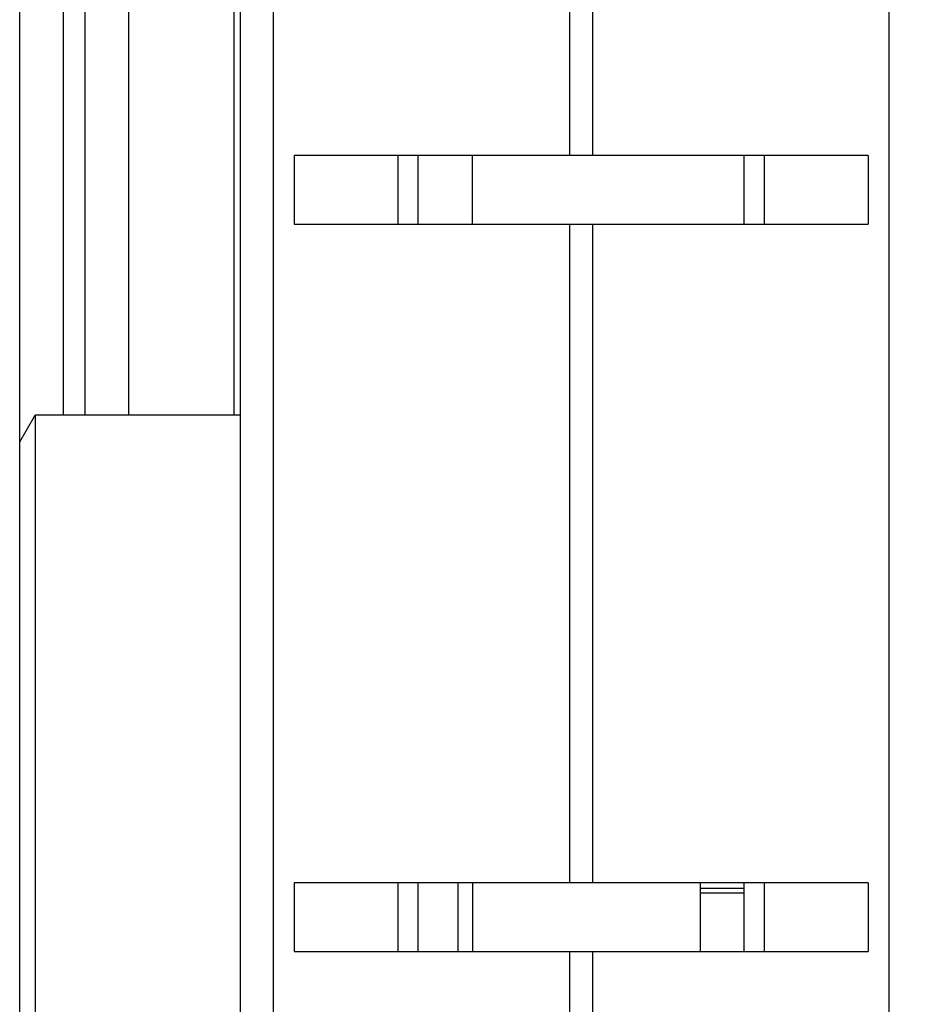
# Model space of a CAD drawing. Header units: inches. Extents: x 0 to 22, y 0 to 17.
# Tile 79 of 114: x 17.669 to 17.914, y 9.228 to 9.5. Entities that reach past the tile are written whole.
import ezdxf

# ---------------------------------------------------------------- set-up
doc = ezdxf.new("R2010")
doc.units = ezdxf.units.IN
doc.header["$LTSCALE"] = 1.21
doc.header["$MEASUREMENT"] = 0
doc.layers.get('0').update_dxf_attribs({"linetype": 'CONTINUOUS'})
doc.layers.add('DIMENSIONS', color=7, linetype='CONTINUOUS')
doc.styles.get("Standard").update_dxf_attribs({"font": 'txt', "width": 0.8})
doc.dimstyles.new('DIMSTYLE_2', dxfattribs={"dimtxt": 0.125, "dimasz": 0.18, "dimexe": 0.125, "dimexo": 0.0625, "dimgap": 0.0625, "dimtad": 0, "dimtih": 1, "dimtoh": 1, "dimzin": 4, "dimdsep": 46, "dimtxsty": 'STANDARD', "dimblk": '_FILLED', "dimblk1": '_FILLED', "dimblk2": '_FILLED', "dimcen": 0.09, "dimadec": 0, "dimazin": 0, "dimtp": 0.01, "dimtm": 0.01, "dimtfac": 1, "dimtofl": 0, "dimtmove": 0, "dimatfit": 3, "dimldrblk": '_FILLED', "dimfxl": 1, "dimtolj": 1, "dimtzin": 4, "dimarcsym": 0})

# ---------------------------------------------------------------- blocks, each defined once
blk = doc.blocks.new('_FILLED')
at = {"color": 0, "linetype": 'BYBLOCK'}
blk.add_solid([(0, 0), (-1, 0.1736), (-1, -0.1736)], dxfattribs=at)
blk = doc.blocks.new('*D47')
at = {"layer": 'DIMENSIONS', "color": 2, "linetype": 'CONTINUOUS'}
for p, q in [((17.82657, 12.29508), (19.49747, 12.29508)), ((19.37247, 12.29508), (19.37247, 9.88762)), ((19.37247, 7.23017), (19.37247, 9.63762)), ((17.82957, 7.23017), (19.49747, 7.23017))]:
    blk.add_line(p, q, dxfattribs=at)
at = {"layer": 'DIMENSIONS', "color": 2, "linetype": 'CONTINUOUS', "xscale": 0.18, "yscale": 0.18, "zscale": 0.18}
for p, rotation in [((19.37247, 12.29508), 90), ((19.37247, 7.23017), 270)]:
    blk.add_blockref('_FILLED', p, dxfattribs=dict(at, rotation=rotation))
at = {"layer": 'DIMENSIONS', "color": 2, "linetype": 'CONTINUOUS', "insert": (19.37247, 9.82512), "char_height": 0.125, "width": 1.225, "attachment_point": 2, "line_spacing_factor": 0.9}
blk.add_mtext('5.06{\\Ftxt.shx;\\W1.000000;\\H0.125000; }[128.6]', dxfattribs=at)

msp = doc.modelspace()

# ---------------------------------------------------------------- linework, layer by layer
at = {"color": 7, "linetype": 'CONTINUOUS'}
for p, q in [((17.66907, 7.84917), (17.66907, 12.29508)), ((17.73007, 7.85508), (17.73007, 11.89508)), ((17.69907, 10.27443), (17.69907, 9.39093)), ((17.90332, 9.46268), (17.74482, 9.46268)), ((17.74482, 9.46268), (17.74482, 9.44368)), ((17.77352, 9.44368), (17.77352, 9.46268)), ((17.77907, 9.44368), (17.77907, 9.46268)), ((17.79407, 9.44368), (17.79407, 9.46268)), ((17.86907, 9.44368), (17.86907, 9.46268)), ((17.87462, 9.46268), (17.87462, 9.44368)), ((17.90332, 9.46268), (17.90332, 9.44368)), ((17.74482, 9.44368), (17.90332, 9.44368)), ((17.66907, 9.38359), (17.67331, 9.39093)), ((17.73007, 9.39093), (17.67331, 9.39093)), ((17.67331, 9.39093), (17.67331, 9.14693)), ((17.90332, 9.26173), (17.74482, 9.26173)), ((17.74482, 9.26173), (17.74482, 9.24273)), ((17.77352, 9.24273), (17.77352, 9.26173)), ((17.77907, 9.24273), (17.77907, 9.26173)), ((17.79407, 9.26173), (17.79407, 9.24273)), ((17.85706, 9.24273), (17.85706, 9.26173)), ((17.85706, 9.26027), (17.86907, 9.26027)), ((17.86907, 9.24273), (17.86907, 9.26173)), ((17.87462, 9.26173), (17.87462, 9.24273)), ((17.90332, 9.26173), (17.90332, 9.24273)), ((17.85706, 9.25893), (17.86907, 9.25893)), ((17.74482, 9.24273), (17.90332, 9.24273))]:
    msp.add_line(p, q, dxfattribs=at)
at = {"color": 9, "linetype": 'CONTINUOUS'}
for p, q in [((17.73902, 11.89508), (17.73902, 7.85508)), ((17.90911, 7.85508), (17.90911, 11.89508)), ((17.68107, 10.27443), (17.68107, 9.39093)), ((17.68707, 10.27443), (17.68707, 9.39093)), ((17.72827, 9.39093), (17.72827, 10.27443)), ((17.82093, 9.46268), (17.82093, 10.24748)), ((17.8272, 10.24748), (17.8272, 9.46268)), ((17.82093, 9.26173), (17.82093, 9.44368)), ((17.8272, 9.44368), (17.8272, 9.26173)), ((17.79007, 9.26173), (17.79007, 9.24273)), ((17.82093, 8.65888), (17.82093, 9.24273)), ((17.8272, 9.24273), (17.8272, 8.65888))]:
    msp.add_line(p, q, dxfattribs=at)

# ---------------------------------------------------------------- dimensions: what is measured, and where the dimension line sits
at = {"layer": 'DIMENSIONS', "color": 2, "linetype": 'CONTINUOUS'}
dim = msp.add_linear_dim(base=(19.37247, 7.23017), p1=(17.76407, 12.29508), p2=(17.76707, 7.23017), angle=270, dimstyle='DIMSTYLE_2', dxfattribs=at)
dim.commit()
dim.dimension.update_dxf_attribs({"geometry": '*D47', "text_midpoint": (19.37247, 9.76262), "dimtype": 160})

doc.saveas('drawing.dxf')
